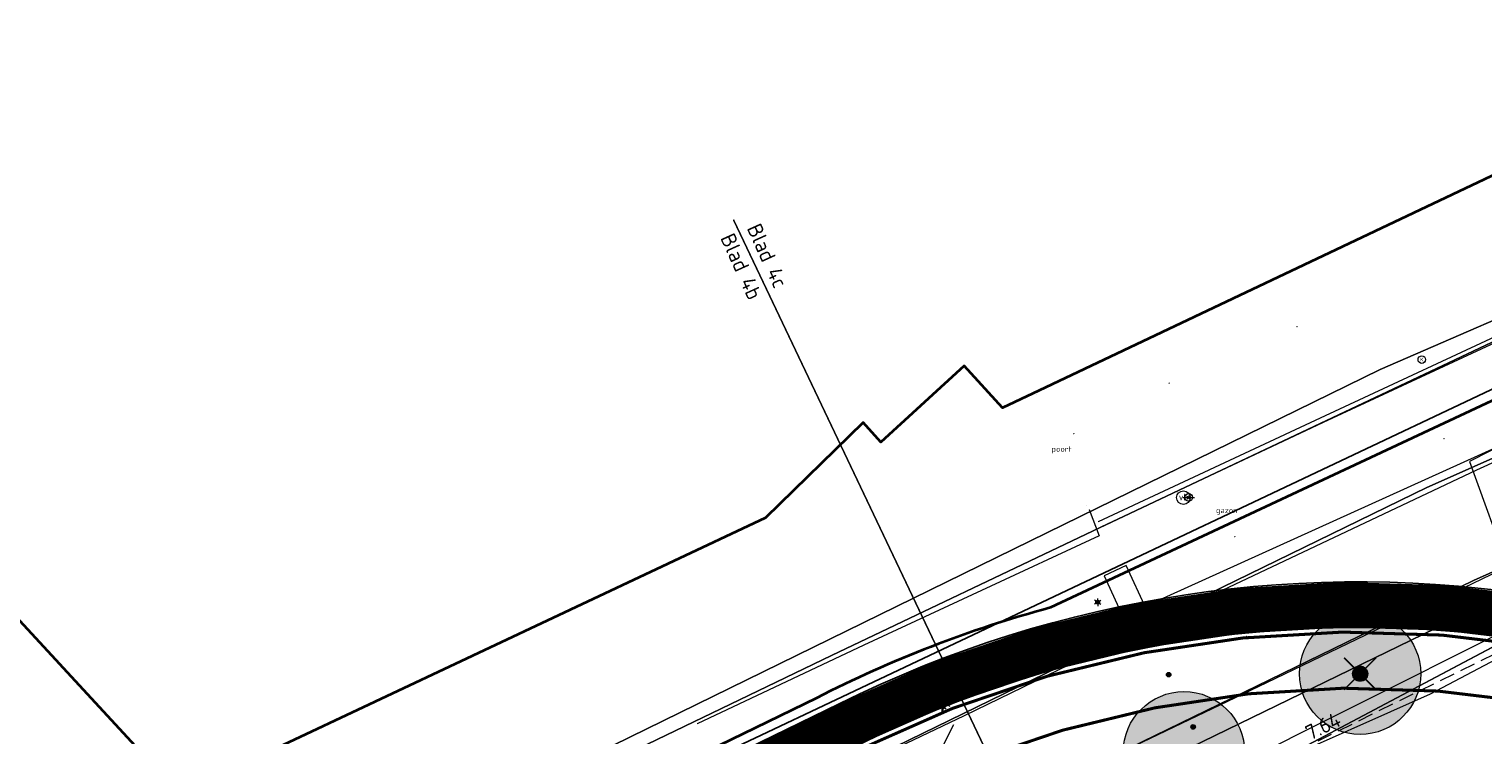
# Model space of a CAD drawing. Header units: metres. Extents: x 163628 to 167855, y 402678 to 405435.
# Tile 97 of 256: x 164399 to 164447, y 403420 to 403444. Entities that reach past the tile are written whole.
import ezdxf
from ezdxf.enums import TextEntityAlignment as Align

# ---------------------------------------------------------------- set-up
doc = ezdxf.new("R2010")
doc.units = ezdxf.units.M
doc.linetypes.add('DASHED2', pattern=[0.375, 0.25, -0.125])
doc.linetypes.add('X-CA190022.004-UO-TXT_Tekst 1op200$0$AL-TEKENBLADGRENS', pattern=[11.5, 2.5, -1.5, 1, -1.5, 1, -1.5, 2.5])
doc.layers.get('0').update_dxf_attribs({"lineweight": 25})
for name, color, linetype, lineweight in [('B-WE-KW-KUNSTWERK_DUIKER-G', 252, 'Continuous', 18), ('X-CA190022.004-UO-BGT_Ondergrond$0$GE_201_SHDHek_Lijn_GEM', 253, 'X-CA190022.004-UO-BGT_Ondergrond$0$Hekwerk', 9), ('X-CA190022.004-UO-BGT_Ondergrond$0$GE_244_Taludlijn_Lijn_GEM', 253, 'Continuous', 9), ('X-CA190022.004-UO-BGT_Ondergrond$0$GE_316_WGDFietspad_Vlak_GEM', 253, 'Continuous', 9), ('X-CA190022.004-UO-BGT_Ondergrond$0$GE_367_OWGBerm_groenvoorziening_grasenk_GEM', 253, 'Continuous', 9), ('X-CA190022.004-UO-BGT_Ondergrond$0$GE_401_OTDErf_Vlak_GEM', 253, 'Continuous', 9), ('X-CA190022.004-UO-BGT_Ondergrond$0$GE_421_OTDHalfverhard_gravel_Vlak_GEM', 253, 'Continuous', 9), ('X-CA190022.004-UO-BGT_Ondergrond$0$GE_601_PNDgrondvlakpand_Vlak_MV_GEM', 34, 'Continuous', 35), ('X-CA190022.004-UO-BGT_Ondergrond$0$GE_814_BRDVerkeersbord_Punt_GEM', 253, 'Continuous', 9), ('X-CA190022.004-UO-BGT_Ondergrond$0$GE_861_PALLichtmast_Punt_GEM', 253, 'Continuous', 9), ('X-CA190022.004-UO-DTM inmeting$0$B-WE-AL-AANPIJLING-T18', 246, 'Continuous', 0), ('X-CA190022.004-UO-DTM inmeting$0$B-WE-GR-BOOM-S', 246, 'Continuous', 0), ('X-CA190022.004-UO-DTM inmeting$0$B-WE-GW-TALUD_TEEN-G', 246, 'Continuous', 0), ('X-CA190022.004-UO-DTM inmeting$0$B-WE-IE-MEUBILAIR_WEGMEUBILAIR-S', 246, 'Continuous', 0), ('X-CA190022.004-UO-DTM inmeting$0$B-WE-IE-TERREINAFSCHEIDING_KUNSTMATIG_RASTERHEKWERK-G', 246, 'X-CA190022.004-UO-DTM inmeting$0$IE-TERREINAFSCHEIDING-KUNSTMATIG-OPEN', 0), ('X-CA190022.004-UO-DTM inmeting$0$B-WE-OG-HOOGTEPUNT-S', 246, 'Continuous', 0), ('X-CA190022.004-UO-DTM inmeting$0$B-WE-RI-HWA_KOLK-S', 246, 'Continuous', 0), ('X-CA190022.004-UO-DTM inmeting$0$B-WE-VH-KANTOPSLUITING_ACHTERKANTBAND-G', 246, 'Continuous', 0), ('X-CA190022.004-UO-DTM inmeting$0$B-WE-VH-KANTOPSLUITING_VOORKANTBAND-G', 246, 'Continuous', 0), ('X-CA190022.004-UO-DTM inmeting$0$B-WE-VH-VERHARDING_ASFALT-G', 246, 'Continuous', 0), ('X-CA190022.004-UO-DTM inmeting$0$B-WE-VH-VERHARDING_BETON-G', 246, 'Continuous', 0), ('X-CA190022.004-UO-DWM_Snelfietsroute$0$N-WE-GW-BERM-G', 125, 'Continuous', 25), ('X-CA190022.004-UO-DWM_Snelfietsroute$0$N-WE-VH-KANTVERHARDING-G', 125, 'Continuous', 25), ('X-CA190022.004-UO-DWM_Snelfietsroute$0$N-WE-VW-MARKERING_LANGS_STREEP_DOORGETROKKEN_010-G', 125, 'Continuous', 25), ('X-CA190022.004-UO-GZM_Werkgrens_v0.1$0$N-WE-KG-GRENS_SYSTEEMGRENS-G', 7, 'X-CA190022.004-UO-GZM_Werkgrens_v0.1$0$KG-OG', 35), ('X-CA190022.004-UO-KAD_Percelen$0$B-WE-KG-GRENS_PERCEEL-GV', 150, 'Continuous', 9), ('X-CA190022.004-UO-TXT_Tekst 1op200$0$BLADEN', 7, 'Continuous', 25), ('X-CA190022.004-UO-TXT_Tekst 1op200$0$X-XX-AL-TEKENBLADGRENS-G', 7, 'X-CA190022.004-UO-TXT_Tekst 1op200$0$AL-TEKENBLADGRENS', 35), ('X-CA190022.004-UO-WHM_Riolering gemeente - drukleidingen_v0.1$0$Riool_onder_druk_asbestcement_leidingen_450_hgml', 214, 'X-CA190022.004-UO-WHM_Riolering gemeente - drukleidingen_v0.1$0$1-200 PERSLEIDING', 25), ('X-XX-AL-T25 DUIIKER BESTAAND', 252, 'Continuous', 25)]:
    doc.layers.add(name, color=color, linetype=linetype, lineweight=lineweight)
doc.layers.add('X-CA190022.004-UO-DTM inmeting$0$X-XX-AL-MEETPUNT-S', color=246, linetype='Continuous', lineweight=0, plot=False)
for name, color, linetype in [('X-CA190022.004-UO-DWM_Beplanting$0$B-WE-GR-BOOM-S AFKOMSTIG UIT DTM_v0.4', 252, 'Continuous'), ('X-CA190022.004-UO-DWM_Beplanting$0$N-GV-GR-GRAS-A-200', 7, 'Continuous'), ('X-CA190022.004-UO-DWM_Beplanting$0$V-WE-GR-BOOM-S', 1, 'Continuous')]:
    doc.layers.add(name, color=color, linetype=linetype)
for name, color, linetype, lineweight, transparency in [('X-CA190022.004-UO-KL_Wenstracé_v0.3$0$N-WE-KL-TRACE_WENSTRACE-G 1.5m', 24, 'Continuous', 35, 0.6), ('X-CA190022.004-UO-KLIC$0$B-OI-KL-DATA_KPN_0000546663_VECT_19O042616-G', 42, 'X-CA190022.004-UO-KLIC$0$1-200 TELEFONIE-KPN', 0, 0.25), ('X-CA190022.004-UO-KLIC$0$B-OI-KL-DATA_ZIGGO BV_0000546674_VECT_19O042616-G', 42, 'X-CA190022.004-UO-KLIC$0$1-200 ZIGGO', 0, 0.25), ('X-CA190022.004-UO-KLIC$0$B-OI-KL-WATER_BW_0000551269_VECT_19O042616-G', 42, 'X-CA190022.004-UO-KLIC$0$1-200 WATERLEIDING', 0, 0.25), ('X-CA190022.004-UO-KLIC$0$B-WE-KL-ET_LS-G', 42, 'X-CA190022.004-UO-KLIC$0$1-200 LAAGSPANNING', 0, 0.25), ('X-CA190022.004-UO-KLIC$0$B-WE-KL-ET_LS_HULPSTUK-S', 42, 'X-CA190022.004-UO-KLIC$0$1-200 LAAGSPANNING', 0, 0.25), ('X-CA190022.004-UO-KLIC$0$B-WE-KL-ET_LS_KABELBED-G', 42, 'X-CA190022.004-UO-KLIC$0$1-200 LAAGSPANNING', 0, 0.25)]:
    doc.layers.add(name, color=color, linetype=linetype, lineweight=lineweight, transparency=transparency)
doc.styles.add('NLCS-ISO-M200-T25', font='NLCS-ISO.ttf', dxfattribs={"height": 0.5})
doc.styles.add('X-CA190022.004-UO-BGT_Ondergrond$0$NLCS-ISO', font='NLCS-ISO.ttf')
doc.styles.add('X-CA190022.004-UO-DTM inmeting$0$ISOCPEUR 9 PT', font='isocpeur.ttf', dxfattribs={"height": 2.4402})
doc.styles.add('X-CA190022.004-UO-DTM inmeting$0$NLCS-ISO', font='isocpeur.ttf', dxfattribs={"height": 2.5})
doc.styles.add('X-CA190022.004-UO-KLIC$0$NLCS-ISO', font='NLCS-ISO.ttf')
doc.styles.add('X-CA190022.004-UO-TXT_Tekst 1op200$0$NLCS-ISO-M200-T25', font='NLCS-ISO.ttf', dxfattribs={"height": 0.5})
doc.styles.add('X-CA190022.004-UO-WHM_Riolering gemeente - drukleidingen_v0.1$0$NLCS-ISO', font='NLCS-ISO.ttf')
doc.linetypes.add('X-CA190022.004-UO-BGT_Ondergrond$0$Hekwerk', pattern='A,5,-1.5,[2,dgnlstyle-Veghel.shx,S=0.007937,R=0,X=0,Y=0],-1.5', length=8)
doc.linetypes.add('X-CA190022.004-UO-DTM inmeting$0$IE-TERREINAFSCHEIDING-KUNSTMATIG-OPEN', pattern='A,7,-1.5,[67,NLCS.SHX,S=0.75,R=0,X=0,Y=0],-1.5', length=10)
doc.linetypes.add('X-CA190022.004-UO-GZM_Werkgrens_v0.1$0$KG-OG', pattern='A,5.5,-1.5,[2,NLCS.SHX,S=0.5,R=0,X=0,Y=0],-1.5', length=8.5)
doc.linetypes.add('X-CA190022.004-UO-KLIC$0$1-200 LAAGSPANNING', pattern='A,1.5,-0.6,["LS",X-CA190022.004-UO-KLIC$0$NLCS-ISO,S=0.24,R=0,X=-0.45,Y=-0.12],-0.05', length=2.15)
doc.linetypes.add('X-CA190022.004-UO-KLIC$0$1-200 TELEFONIE-KPN', pattern='A,1.5,-0.6,["KPN",X-CA190022.004-UO-KLIC$0$NLCS-ISO,S=0.24,R=0,X=-0.5,Y=-0.12],-0.3', length=2.4)
doc.linetypes.add('X-CA190022.004-UO-KLIC$0$1-200 WATERLEIDING', pattern='A,1.5,-0.6,["WATER",X-CA190022.004-UO-KLIC$0$NLCS-ISO,S=0.24,R=0,X=-0.5,Y=-0.12],-0.65', length=2.75)
doc.linetypes.add('X-CA190022.004-UO-KLIC$0$1-200 ZIGGO', pattern='A,1.5,-0.6,["ZIGGO",X-CA190022.004-UO-KLIC$0$NLCS-ISO,S=0.24,R=0,X=-0.5,Y=-0.12],-0.5', length=2.6)
doc.linetypes.add('X-CA190022.004-UO-WHM_Riolering gemeente - drukleidingen_v0.1$0$1-200 PERSLEIDING', pattern='A,1.5,-0.6,["PERS",X-CA190022.004-UO-WHM_Riolering gemeente - drukleidingen_v0.1$0$NLCS-ISO,S=0.24,R=0,X=-0.5,Y=-0.12],-0.65', length=2.75)

# ---------------------------------------------------------------- blocks, each defined once
blk = doc.blocks.new('X-CA190022.004-UO-BGT_Ondergrond$0$SIE-WEG_PAAL_VERKEERSBORD-SO')
at = {"linetype": 'ByBlock', "lineweight": 18}
blk.add_circle((0, 0), 1.5, dxfattribs=at)
at = {"linetype": 'ByBlock', "lineweight": 18, "style": 'X-CA190022.004-UO-BGT_Ondergrond$0$NLCS-ISO'}
blk.add_text('vb', height=1.5, dxfattribs=at).set_placement((0, 0.13), align=Align.MIDDLE_CENTER)
blk = doc.blocks.new('X-CA190022.004-UO-BGT_Ondergrond$0$IMGEOVerkeersbord')
at = {"xscale": 5, "yscale": 5, "zscale": 5}
blk.add_blockref('X-CA190022.004-UO-BGT_Ondergrond$0$SIE-WEG_PAAL_VERKEERSBORD-SO', (0, 0), dxfattribs=at)
blk = doc.blocks.new('X-CA190022.004-UO-BGT_Ondergrond$0$N-SIE-WEG_LICHTMAST-SO')
h = blk.add_hatch(color=256)
h.paths.add_polyline_path([(1.16, 0.5, 0.658505), (-1.16, 0.5)])
h.paths.add_polyline_path([(-1.16, -0.5, 0.658505), (1.16, -0.5)])
at = {"flags": 128}
for points in [[(-2.19, 1.27), (-1.1, 0.63)], [(-1.16, 0.5), (1.16, 0.5)], [(0, 1.27), (0, 2.53)], [(1.1, 0.63), (2.19, 1.27)], [(-2.19, -1.27), (-1.1, -0.63)], [(-1.16, -0.5), (1.16, -0.5)], [(0, -1.27), (0, -2.53)], [(2.19, -1.27), (1.1, -0.63)]]:
    blk.add_lwpolyline(points, dxfattribs=at)
at = {"ltscale": 0.5}
blk.add_circle((0, 0), 1.27, dxfattribs=at)
at = {"style": 'X-CA190022.004-UO-BGT_Ondergrond$0$NLCS-ISO'}
blk.add_attdef('TYPE', text='', height=1.8, dxfattribs=at).set_placement((0, 2.53), align=Align.BOTTOM_CENTER)
blk = doc.blocks.new('X-CA190022.004-UO-BGT_Ondergrond$0$IMGEOLichtmastpaal')
at = {"xscale": 5, "yscale": 5, "zscale": 5}
blk.add_blockref('X-CA190022.004-UO-BGT_Ondergrond$0$N-SIE-WEG_LICHTMAST-SO', (0, 6.4), dxfattribs=at)
blk = doc.blocks.new('X-CA190022.004-UO-DTM inmeting$0$kolk 1.03')
at = {"layer": 'X-CA190022.004-UO-DTM inmeting$0$B-WE-RI-HWA_KOLK-S'}
blk.add_circle((0, 0), 0.25, dxfattribs=at)
at = {"layer": 'X-CA190022.004-UO-DTM inmeting$0$B-WE-RI-HWA_KOLK-S', "insert": (0, 0), "char_height": 0.244, "attachment_point": 5, "style": 'X-CA190022.004-UO-DTM inmeting$0$ISOCPEUR 9 PT'}
blk.add_mtext_dynamic_manual_height_columns('K', width=0.25229, gutter_width=12.201, heights=[0], dxfattribs=at)
blk = doc.blocks.new('X-CA190022.004-UO-DTM inmeting$0$punt')
at = {"color": 0, "lineweight": -2}
blk.add_line((0, 0), (0, 0), dxfattribs=at)
blk = doc.blocks.new('X-CA190022.004-UO-DTM inmeting$0$SOG-HOOGTEPUNT-SO')
for p, q in [((-0.5, 0), (0.5, 0)), ((0, 0.5), (0, -0.5))]:
    blk.add_line(p, q)
blk = doc.blocks.new('X-CA190022.004-UO-DTM inmeting$0$B-SIE-WEG_LICHTMAST-SO')
at = {"ltscale": 0.1}
for p, q in [((-0.33, 0.19), (-0.67, 0.39)), ((0, 0.39), (0, 0.77)), ((0.33, 0.19), (0.67, 0.39)), ((-0.33, -0.19), (-0.67, -0.39)), ((0, -0.39), (0, -0.77)), ((0.33, -0.19), (0.67, -0.39))]:
    blk.add_line(p, q, dxfattribs=at)
at = {"flags": 128}
for points in [[(-0.35, 0.15), (0.35, 0.15)], [(-0.35, -0.15), (0.35, -0.15)]]:
    blk.add_lwpolyline(points, dxfattribs=at)
at = {"ltscale": 0.1}
blk.add_circle((0, 0), 0.386, dxfattribs=at)
at = {"style": 'X-CA190022.004-UO-DTM inmeting$0$NLCS-ISO'}
blk.add_attdef('TYPE', text='', height=0.549, dxfattribs=at).set_placement((0, 0.77), align=Align.BOTTOM_CENTER)
blk = doc.blocks.new('X-CA190022.004-UO-DTM inmeting$0$SIE-WEG_PAAL_ALGEMEEN_TYPE_01')
h = blk.add_hatch(color=256)
edge = h.paths.add_edge_path()
edge.add_arc((0, 0), 0.188, 0, 360)
at = {"ltscale": 0.5}
blk.add_circle((0, 0), 0.188, dxfattribs=at)
blk = doc.blocks.new('X-CA190022.004-UO-DTM inmeting$0$SIE-WEG_VERKEERSBORD_PAAL')
blk.add_line((-0.3, 0), (0.3, 0))
for radius in [0.2, 0.0745]:
    blk.add_circle((0, 0), radius)
at = {"style": 'X-CA190022.004-UO-DTM inmeting$0$NLCS-ISO'}
blk.add_attdef('VERKEERSBORD', (0.2, 0.202), '', height=0.4, dxfattribs=at)
blk = doc.blocks.new('X-CA190022.004-UO-DTM inmeting$0$boom')
h = blk.add_hatch()
h.set_pattern_fill('ANSI31', color=256, scale=0.13)
h.paths.add_polyline_path([(-1, 0, 1), (1, 0, 1)])
blk.add_circle((0, 0), 1)
blk = doc.blocks.new('X-CA190022.004-UO-KLIC$0$SKL-WTB_HULP_MOF-SO')
at = {"linetype": 'ByBlock', "lineweight": 18}
h = blk.add_hatch(color=0, dxfattribs=at)
h.dxf.hatch_style = 1
h.paths.add_polyline_path([(-0.5625, 0, 1), (0.5625, 0, 1)])
at = {"color": 0, "linetype": 'ByBlock', "lineweight": 18}
blk.add_circle((0, 0), 0.5625, dxfattribs=at)
at = {"color": 0, "linetype": 'ByBlock', "lineweight": 18, "style": 'X-CA190022.004-UO-KLIC$0$NLCS-ISO', "flags": 1}
for tag, p in [('TYPE', (1.5, 0)), ('OMSCHRIJVING', (1.5, -3)), ('LABEL', (1.5, -1.5))]:
    blk.add_attdef(tag, p, '', height=1, dxfattribs=at)
blk = doc.blocks.new('X-CA190022.004-UO-DWM_Beplanting$0$SGR-BOOM_01-SO')
at = {"linetype": 'ByBlock', "lineweight": 18}
h = blk.add_hatch(color=0, dxfattribs=at)
h.dxf.hatch_style = 1
edge = h.paths.add_edge_path()
edge.add_arc((0, 0), 0.25, 0, 360)
at = {"color": 0, "linetype": 'ByBlock', "lineweight": 18}
for radius in [2, 0.25]:
    blk.add_circle((0, 0), radius, dxfattribs=at)
blk = doc.blocks.new('X-CA190022.004-UO-DWM_Beplanting$0$IMGEOBoom')
at = {"transparency": 33554457}
h = blk.add_hatch(color=256, dxfattribs=at)
h.dxf.hatch_style = 1
edge = h.paths.add_edge_path()
edge.add_arc((0, 0), 100, 0, 360)
edge = h.paths.add_edge_path(flags=17)
edge.add_arc((0, 0), 12.5, 0, 360)
h = blk.add_hatch()
h.set_pattern_fill('ANGLE', color=256)
h.set_pattern_definition([(0, (0, 0), (0, 6.985), [5.08, -1.905]), (90, (0, 0), (-6.985, 4e-16), [5.08, -1.905])])
edge = h.paths.add_edge_path(flags=17)
edge.add_arc((0, 0), 12.5, 0, 360)
at = {"layer": 'X-CA190022.004-UO-DWM_Beplanting$0$N-GV-GR-GRAS-A-200'}
h = blk.add_hatch(color=256, dxfattribs=at)
h.dxf.hatch_style = 1
edge = h.paths.add_edge_path(flags=17)
edge.add_arc((0, 0), 12.5, 0, 360)
at = {"xscale": 50, "yscale": 50, "zscale": 50}
blk.add_blockref('X-CA190022.004-UO-DWM_Beplanting$0$SGR-BOOM_01-SO', (0, 0), dxfattribs=at)
blk = doc.blocks.new('X-CA190022.004-UO-DWM_Beplanting$0$Te verwijderen boom')
at = {"ltscale": 0.1, "const_width": 0.05, "flags": 128}
for points in [[(-0.53, 0.53), (0.53, -0.53)], [(0.53, 0.53), (-0.53, -0.53)]]:
    blk.add_lwpolyline(points, dxfattribs=at)

msp = doc.modelspace()

# ---------------------------------------------------------------- linework, layer by layer
at = {"layer": 'B-WE-KW-KUNSTWERK_DUIKER-G', "linetype": 'DASHED2', "ltscale": 2, "flags": 128}
msp.add_lwpolyline([(164441.17, 403419.963), (164488.698, 403443.34)], dxfattribs=at)
at = {"layer": 'X-CA190022.004-UO-BGT_Ondergrond$0$GE_201_SHDHek_Lijn_GEM'}
for p, q in [((164434.433, 403427.217), (164425.803, 403423.104)), ((164425.803, 403423.104), (164407.616, 403414.349))]:
    msp.add_line(p, q, dxfattribs=at)
at = {"layer": 'X-CA190022.004-UO-BGT_Ondergrond$0$GE_244_Taludlijn_Lijn_GEM'}
msp.add_line((164453.447, 403426.482), (164418.343, 403407.883), dxfattribs=at)
at = {"layer": 'X-CA190022.004-UO-BGT_Ondergrond$0$GE_316_WGDFietspad_Vlak_GEM', "flags": 128}
for points in [[(164331.41, 403371.01), (164357.53, 403385.53), (164366.62, 403390.14), (164389.014, 403401.122), (164392.63, 403402.895), (164397.33, 403405.2), (164445.43, 403428.64), (164451.991, 403431.556), (164460.333, 403435.32), (164470.225, 403439.862)], [(164473.316, 403437.484), (164461.749, 403432.244), (164458.26, 403430.62), (164446.97, 403425.58)], [(164446.97, 403425.58), (164399.07, 403402.26), (164372.83, 403389.33), (164350.72, 403377.56), (164333.1, 403368.04)]]:
    msp.add_lwpolyline(points, dxfattribs=at)
at = {"layer": 'X-CA190022.004-UO-BGT_Ondergrond$0$GE_367_OWGBerm_groenvoorziening_grasenk_GEM', "flags": 128}
for points in [[(164130.346, 403241.79), (164158.219, 403255.139), (164171.084, 403263.999), (164179.494, 403270.177), (164194.84, 403282.196), (164211.087, 403295.268), (164231.111, 403310.634), (164235.52, 403313.512), (164245.67, 403321.126), (164272.398, 403339.903), (164288.143, 403349.736), (164298.889, 403356.556), (164334.793, 403377.305), (164364.293, 403392.58), (164387.358, 403404.682), (164390.724, 403406.448), (164393.105, 403407.697), (164407.616, 403414.349), (164425.803, 403423.104), (164434.433, 403427.217), (164453.635, 403436.286), (164460.737, 403439.749), (164463.143, 403440.873), (164465.039, 403441.76)], [(164470.225, 403439.862), (164460.333, 403435.32), (164451.991, 403431.556), (164445.43, 403428.64), (164397.33, 403405.2), (164392.63, 403402.895), (164389.014, 403401.122)], [(164136.762, 403226.328), (164137.681, 403227.058), (164154.717, 403240.595), (164179.581, 403260.655), (164183.17, 403263.55), (164218.15, 403291.31), (164235.99, 403304.79), (164243.405, 403310.219), (164247.56, 403313.26), (164252.819, 403316.997), (164260.03, 403322.12), (164268.56, 403327.98), (164276.38, 403333.21), (164299.08, 403347.85), (164321.95, 403361.65), (164333.1, 403368.04), (164350.72, 403377.56), (164372.83, 403389.33), (164399.07, 403402.26), (164446.97, 403425.58), (164458.26, 403430.62), (164461.749, 403432.244), (164473.316, 403437.484)], [(164453.447, 403426.482), (164418.343, 403407.883), (164405.774, 403401.616), (164393.255, 403395.423), (164379.112, 403388.334), (164366.676, 403382.161), (164338.225, 403366.811), (164327.291, 403360.547), (164306.875, 403348.529), (164295.285, 403341.33), (164281.893, 403332.496), (164265.634, 403321.347), (164239.848, 403303.124), (164224.258, 403291.345), (164208.266, 403279.037), (164194.822, 403268.535), (164179.256, 403255.889), (164165.951, 403244.025), (164160.088, 403238.658), (164155.081, 403234.074), (164150.561, 403230.11), (164146.709, 403226.642), (164139.364, 403219.716), (164136.597, 403223.292)]]:
    msp.add_lwpolyline(points, dxfattribs=at)
at = {"layer": 'X-CA190022.004-UO-BGT_Ondergrond$0$GE_401_OTDErf_Vlak_GEM', "flags": 128}
for points in [[(164434.276, 403477.925), (164461.218, 403445.485), (164460.688, 403445.214), (164463.143, 403440.873), (164460.737, 403439.749), (164453.635, 403436.286), (164434.433, 403427.217), (164425.803, 403423.104), (164407.616, 403414.349), (164393.105, 403407.697), (164390.724, 403406.448), (164387.358, 403404.682), (164364.293, 403392.58), (164334.793, 403377.305)], [(164421.761, 403466.361), (164425.432, 403469.756), (164446.112, 403447.391), (164445.298, 403446.627), (164448.239, 403443.423), (164447.966, 403439.106), (164432.441, 403431.742), (164431.438, 403431.266), (164430.171, 403432.657), (164427.425, 403430.135), (164426.84, 403430.78), (164423.621, 403427.638), (164404.299, 403418.545), (164388.486, 403435.659), (164421.761, 403466.361)]]:
    msp.add_lwpolyline(points, dxfattribs=at)
at = {"layer": 'X-CA190022.004-UO-BGT_Ondergrond$0$GE_421_OTDHalfverhard_gravel_Vlak_GEM', "flags": 128}
msp.add_lwpolyline([(164165.951, 403244.025), (164179.256, 403255.889), (164194.822, 403268.535), (164208.266, 403279.037), (164224.258, 403291.345), (164239.848, 403303.124), (164265.634, 403321.347), (164281.893, 403332.496), (164295.285, 403341.33), (164306.875, 403348.529), (164327.291, 403360.547), (164338.225, 403366.811), (164366.676, 403382.161), (164379.112, 403388.334), (164393.255, 403395.423), (164405.774, 403401.616), (164418.343, 403407.883), (164453.447, 403426.482), (164456.675, 403428.038), (164465.477, 403431.918), (164467.948, 403432.656), (164471.335, 403432.326), (164477.915, 403429.509), (164481.182, 403421.899)], dxfattribs=at)
at = {"layer": 'X-CA190022.004-UO-BGT_Ondergrond$0$GE_601_PNDgrondvlakpand_Vlak_MV_GEM', "flags": 128}
msp.add_lwpolyline([(164421.761, 403466.361), (164425.432, 403469.756), (164446.112, 403447.391), (164445.298, 403446.627), (164448.239, 403443.423), (164447.966, 403439.106), (164432.441, 403431.742), (164431.438, 403431.266), (164430.171, 403432.657), (164427.425, 403430.135), (164426.84, 403430.78), (164423.621, 403427.638), (164404.299, 403418.545), (164388.486, 403435.659), (164421.761, 403466.361)], dxfattribs=at)
at = {"layer": 'X-CA190022.004-UO-DTM inmeting$0$B-WE-GW-TALUD_TEEN-G'}
msp.add_polyline3d([(164425.307, 403412.907, 8.948), (164434.167, 403417.04, 8.957), (164440.216, 403419.468, 9.135), (164445.549, 403421.84, 9.116), (164451.28, 403424.863, 9.245), (164457.663, 403428.003, 9.326), (164463.452, 403430.894, 9.362), (164466.957, 403432.649, 9.53), (164473.979, 403433.682, 9.853)], dxfattribs=at)
at = {"layer": 'X-CA190022.004-UO-DTM inmeting$0$B-WE-IE-TERREINAFSCHEIDING_KUNSTMATIG_RASTERHEKWERK-G'}
for p, q in [((164434.292, 403427.917, 9.291), (164434.622, 403427.048, 9.221)), ((164434.622, 403427.048, 9.221), (164426.863, 403423.449, 9.099)), ((164426.863, 403423.449, 9.099), (164421.365, 403420.849, 9.134))]:
    msp.add_line(p, q, dxfattribs=at)
at = {"layer": 'X-CA190022.004-UO-DTM inmeting$0$B-WE-VH-KANTOPSLUITING_ACHTERKANTBAND-G'}
msp.add_polyline3d([(164456.103, 403437.357, 9.246), (164448.899, 403433.987, 9.196), (164442.015, 403430.787, 9.197), (164434.682, 403427.331, 9.232)], dxfattribs=at)
at = {"layer": 'X-CA190022.004-UO-DTM inmeting$0$B-WE-VH-KANTOPSLUITING_VOORKANTBAND-G'}
msp.add_polyline3d([(164456.009, 403437.496, 9.262), (164448.805, 403434.14, 9.177), (164441.913, 403430.927, 9.185), (164434.588, 403427.506, 9.246)], dxfattribs=at)
at = {"layer": 'X-CA190022.004-UO-DTM inmeting$0$B-WE-VH-VERHARDING_ASFALT-G'}
for points in [[(164454.691, 403432.691, 9.203), (164447.063, 403429.209, 9.078), (164438.685, 403425.252, 8.924), (164430.171, 403421.119, 8.866), (164422.803, 403417.603, 8.858)], [(164456.149, 403429.705, 9.172), (164448.433, 403426.193, 9.026), (164440.139, 403422.2, 8.875), (164431.459, 403418.053, 8.812), (164424.3, 403414.59, 8.806)]]:
    msp.add_polyline3d(points, dxfattribs=at)
at = {"layer": 'X-CA190022.004-UO-DTM inmeting$0$B-WE-VH-VERHARDING_BETON-G'}
msp.add_polyline3d([(164436.188, 403424.622, 8.971), (164435.517, 403426.066, 9.089), (164434.785, 403425.736, 9.092), (164435.463, 403424.271, 8.959)], close=True, dxfattribs=at)
at = {"layer": 'X-CA190022.004-UO-DWM_Snelfietsroute$0$N-WE-GW-BERM-G', "flags": 128}
for points in [[(164426.052, 403421.511, -0.157573), (164449.47, 403425.013, 0.154381), (164468.277, 403427.706), (164479.033, 403432.883)], [(164198.488, 403282.627, -0.00975), (164201.6, 403285.197), (164214.782, 403295.659), (164232.707, 403309.203), (164240.156, 403314.657), (164244.343, 403317.721), (164249.633, 403321.48), (164256.88, 403326.629), (164265.474, 403332.533), (164273.361, 403337.807), (164296.168, 403352.517), (164319.162, 403366.391), (164330.425, 403372.846), (164348.121, 403382.407), (164370.322, 403394.225), (164396.651, 403407.199), (164426.052, 403421.511)]]:
    msp.add_lwpolyline(points, format="xyb", dxfattribs=at)
at = {"layer": 'X-CA190022.004-UO-DWM_Snelfietsroute$0$N-WE-VH-KANTVERHARDING-G', "flags": 128}
msp.add_lwpolyline([(164426.621, 403420.122, -0.15819), (164449.225, 403423.533, 0.154381), (164468.928, 403426.354), (164478.819, 403431.115)], format="xyb", dxfattribs=at)
at = {"layer": 'X-CA190022.004-UO-DWM_Snelfietsroute$0$N-WE-VW-MARKERING_LANGS_STREEP_DOORGETROKKEN_010-G', "const_width": 0.1, "flags": 128}
for points in [[(164426.786, 403420.033, -0.157573), (164449.201, 403423.385, 0.154381), (164468.993, 403426.219), (164479.803, 403431.422)], [(164427.497, 403418.322), (164427.609, 403418.376, -0.157573), (164448.898, 403421.56, 0.154381), (164469.795, 403424.552), (164481.84, 403430.349)]]:
    msp.add_lwpolyline(points, format="xyb", dxfattribs=at)
at = {"layer": 'X-CA190022.004-UO-GZM_Werkgrens_v0.1$0$N-WE-KG-GRENS_SYSTEEMGRENS-G', "ltscale": 0.2, "flags": 128}
msp.add_lwpolyline([(164202.447, 403276.261, -0.007014), (164204.684, 403278.194), (164207.732, 403280.631), (164216.351, 403287.471), (164219.004, 403289.434), (164219.375, 403289.729), (164237.184, 403303.185), (164244.587, 403308.605), (164248.73, 403311.638), (164253.977, 403315.367), (164261.175, 403320.48), (164269.682, 403326.324), (164277.478, 403331.538), (164300.139, 403346.153), (164322.964, 403359.926), (164334.073, 403366.292), (164351.665, 403375.797), (164373.742, 403387.55), (164399.95, 403400.464), (164429.28, 403414.743), (164430.124, 403415.141), (164430.948, 403415.506), (164431.777, 403415.846), (164432.615, 403416.161), (164433.462, 403416.453), (164434.316, 403416.72), (164435.176, 403416.962), (164436.043, 403417.179), (164436.306, 403417.259, -0.099821), (164451.982, 403417.179, 0.131087), (164471.53, 403420.948), (164482.533, 403426.243), (164490.693, 403418.8), (164492.586, 403419.707), (164495.404, 403416.53, -0.0101), (164498.074, 403413.536), (164499.385, 403412.005), (164502.276, 403408.653), (164509.274, 403412.948), (164511.768, 403416.461), (164509.186, 403420.201, -0.175036), (164509.321, 403422.135, -0.180129), (164510.517, 403423.431), (164518.825, 403427.315), (164545.03, 403439.927), (164571.695, 403452.754), (164577.955, 403456.064), (164591.472, 403464.142), (164595.446, 403466.159), (164599.431, 403468.182), (164600.854, 403468.863), (164605.94, 403471.242), (164622.016, 403477.758), (164627.273, 403479.889), (164631.947, 403481.905), (164633.267, 403482.539, 0.084778), (164642.609, 403485.38), (164759.332, 403541.386), (164770.974, 403544.815), (164773.272, 403545.397), (164787.887, 403542.29), (164789.899, 403542.38), (164793.252, 403543.048), (164800.24, 403546.814), (164803.671, 403549.366), (164804.774, 403550.36), (164806.983, 403547.387), (164807.907, 403546.199), (164811.87, 403549.281), (164810.953, 403550.46), (164809.512, 403552.406), (164808.343, 403553.575), (164810.024, 403555.089), (164807.827, 403558.012), (164809.834, 403559.516, 0.087199), (164816.707, 403566.833, -0.136189), (164825.151, 403574.239), (164897.952, 403609.34), (164931.093, 403625.32), (165054.784, 403684.96), (165123.155, 403717.926), (165148.566, 403730.033), (165175.654, 403740.478), (165188.146, 403744.824), (165187.632, 403748.092), (165185.258, 403754.932), (165180.038, 403753.689, 0.027846), (165177.051, 403752.466), (165119.698, 403725.141), (165051.309, 403692.167), (164927.618, 403632.527), (164894.477, 403616.547), (164821.676, 403581.445, 0.136189), (164810.016, 403571.218, -0.087199), (164805.039, 403565.919), (164803.02, 403564.408), (164799.415, 403569.204), (164798.615, 403568.604), (164797.815, 403568.006), (164797.216, 403568.806), (164793.371, 403565.926), (164793.97, 403565.126), (164792.376, 403563.932), (164795.885, 403559.064, -0.201548), (164780.097, 403554.057, 0.075656), (164771.169, 403553.982, -0.009755), (164764.075, 403552.536), (164754.286, 403547.799), (164747.474, 403544.606), (164708.34, 403525.583), (164686.218, 403515.365), (164675.148, 403509.865), (164663.524, 403504.258), (164644.327, 403495.071), (164639.493, 403492.723), (164638.201, 403492.127, -0.201818), (164621.846, 403491.8, 0.209498), (164598.58, 403490.973), (164556.157, 403470.566), (164536.299, 403461.008), (164516.318, 403451.408), (164508.232, 403447.512), (164500.187, 403443.642), (164497.203, 403443.008), (164495.09, 403442.274, 0.130794), (164492.913, 403444.811), (164488.435, 403447.885), (164494.899, 403449.835), (164490.315, 403452.233), (164484.484, 403450.597, -0.076427), (164479.748, 403454.723), (164478.799, 403455.857), (164474.918, 403452.962), (164457.343, 403473.566), (164451.257, 403468.374), (164465.519, 403451.653, -0.484297), (164464.817, 403448.113), (164461.416, 403446.394), (164463.893, 403441.77), (164464.916, 403439.614), (164433.017, 403424.683, 0.05166), (164425.3, 403421.703), (164396.431, 403407.648), (164370.094, 403394.67), (164347.884, 403382.848), (164330.182, 403373.283), (164318.908, 403366.822), (164295.903, 403352.941), (164273.086, 403338.225), (164265.193, 403332.947), (164256.594, 403327.039), (164249.344, 403321.888), (164244.05, 403318.127), (164239.86, 403315.06), (164232.409, 403309.604), (164214.476, 403296.054), (164201.289, 403285.589, 0.012131), (164197.414, 403282.357)], format="xyb", close=True, dxfattribs=at)
at = {"layer": 'X-CA190022.004-UO-KAD_Percelen$0$B-WE-KG-GRENS_PERCEEL-GV', "flags": 128}
msp.add_lwpolyline([(164414.532, 403468.035), (164392.43, 403447.617), (164373.258, 403429.906), (164388.35, 403413.494), (164393.545, 403407.844), (164395.494, 403408.832), (164443.895, 403432.527), (164450.635, 403435.456), (164461.223, 403440.276), (164464.658, 403441.585), (164430.171, 403482.483)], close=True, dxfattribs=at)
for points in [[(164347.324, 403375.205), (164360.621, 403382.207), (164387.566, 403395.736), (164459.04, 403430.474), (164469.708, 403435.65), (164464.658, 403441.585), (164461.223, 403440.276), (164450.635, 403435.456), (164443.895, 403432.527), (164395.494, 403408.832), (164393.545, 403407.844), (164337.189, 403378.787)], [(164343.747, 403354.336), (164363.145, 403364.918), (164374.895, 403370.972), (164408.841, 403387.712), (164466.349, 403415.367), (164460.276, 403427.915), (164459.04, 403430.474), (164387.566, 403395.736), (164360.621, 403382.207), (164347.324, 403375.205)]]:
    msp.add_lwpolyline(points, dxfattribs=at)
at = {"layer": 'X-CA190022.004-UO-KL_Wenstracé_v0.3$0$N-WE-KL-TRACE_WENSTRACE-G 1.5m', "lineweight": 18, "ltscale": 0.2, "const_width": 1.5}
msp.add_lwpolyline([(164198.985, 403282.025, -0.007378), (164201.4, 403284.039, -0.059508), (164393.732, 403404.994, 0.004627), (164426.386, 403420.839, -0.157573), (164449.348, 403424.273, 0.154381), (164468.603, 403427.03), (164478.772, 403431.925)], format="xyb", dxfattribs=at)
at = {"layer": 'X-CA190022.004-UO-KLIC$0$B-OI-KL-DATA_KPN_0000546663_VECT_19O042616-G', "flags": 128}
msp.add_lwpolyline([(164473.167, 403441.833), (164471.167, 403441.833), (164469.167, 403440.833), (164446.833, 403429.5), (164448.167, 403425.833), (164448.833, 403425.5), (164472.167, 403435.833), (164475.167, 403436.833), (164476.5, 403436.833)], dxfattribs=at)
at = {"layer": 'X-CA190022.004-UO-KLIC$0$B-OI-KL-DATA_ZIGGO BV_0000546674_VECT_19O042616-G', "flags": 128}
msp.add_lwpolyline([(164461.833, 403445.5), (164464.833, 403439.167), (164459.167, 403436.167), (164460.833, 403430.5), (164460.5, 403430.167), (164459.167, 403428.5), (164449.167, 403424.5), (164441.833, 403420.833), (164380.833, 403390.167), (164379.5, 403389.833), (164373.167, 403388.833), (164350.167, 403377.167), (164341.167, 403372.167), (164297.833, 403346.833), (164253.5, 403317.5), (164233.167, 403302.5), (164206.167, 403281.5), (164177.167, 403258.5), (164172.833, 403255.5), (164159.167, 403246.5), (164155.833, 403244.833), (164139.167, 403236.833)], dxfattribs=at)
at = {"layer": 'X-CA190022.004-UO-KLIC$0$B-OI-KL-WATER_BW_0000551269_VECT_19O042616-G', "flags": 128}
msp.add_lwpolyline([(164429.167, 403419.5), (164429.833, 403420.833)], dxfattribs=at)
at = {"layer": 'X-CA190022.004-UO-KLIC$0$B-WE-KL-ET_LS-G'}
for points in [[(164396.688, 403405.825), (164429.357, 403421.624), (164431.182, 403422.478), (164431.373, 403422.567), (164463.117, 403436.937), (164464.246, 403437.432), (164471.848, 403440.734)], [(164429.357, 403421.624), (164429.346, 403421.443)]]:
    msp.add_lwpolyline(points, dxfattribs=at)
at = {"layer": 'X-CA190022.004-UO-KLIC$0$B-WE-KL-ET_LS_KABELBED-G'}
msp.add_lwpolyline([(164396.688, 403405.825), (164429.357, 403421.624), (164431.182, 403422.478), (164431.373, 403422.567), (164463.117, 403436.937), (164464.246, 403437.432), (164471.848, 403440.734)], dxfattribs=at)
at = {"layer": 'X-CA190022.004-UO-TXT_Tekst 1op200$0$X-XX-AL-TEKENBLADGRENS-G', "const_width": 0.05, "flags": 128}
msp.add_lwpolyline([(164422.565, 403437.471), (164438.62, 403403.728)], dxfattribs=at)
at = {"layer": 'X-CA190022.004-UO-WHM_Riolering gemeente - drukleidingen_v0.1$0$Riool_onder_druk_asbestcement_leidingen_450_hgml', "flags": 128}
msp.add_lwpolyline([(164041.696, 403048.992), (164057.888, 403035.424), (164070.8, 403024.32), (164076.496, 403019.328), (164079.76, 403016.48), (164082.848, 403012.704), (164084.864, 403008.736), (164086.912, 403005.44), (164088.24, 403003.712), (164089.904, 403003.232), (164092.128, 403003.424), (164116.608, 403031.04), (164116.752, 403031.168), (164117.68, 403031.648), (164118.544, 403031.776), (164122.064, 403033.44), (164124.032, 403035.04), (164124.784, 403035.936), (164125.312, 403037.056), (164126.064, 403038.368), (164134.208, 403045.856), (164137.376, 403046.4), (164138.528, 403047.648), (164139.696, 403049.28), (164141.136, 403053.856), (164140.736, 403063.616), (164140.112, 403073.6), (164139.392, 403087.488), (164139.776, 403097.952), (164140.624, 403111.296), (164141.568, 403118.976), (164143.136, 403130.272), (164144.672, 403139.872), (164150.432, 403160.832), (164151.712, 403164.672), (164156.464, 403179.872), (164160.544, 403191.712), (164166.16, 403202.752), (164175.232, 403217.632), (164180.096, 403224.64), (164187.872, 403234.592), (164197.312, 403245.472), (164203.024, 403251.424), (164211.424, 403259.328), (164220.304, 403266.816), (164227.968, 403272.832), (164232.576, 403276.224), (164236.656, 403279.04), (164241.104, 403282.144), (164246.656, 403285.536), (164249.632, 403287.488), (164256.256, 403291.168), (164259.76, 403293.184), (164260.144, 403297.088), (164246.416, 403316.8), (164247.408, 403319.968), (164248.192, 403320.736), (164272.64, 403337.44), (164290.144, 403348.416), (164313.152, 403362.88), (164354.304, 403385.824), (164384.944, 403401.824), (164413.664, 403415.84), (164451.424, 403433.696), (164460.096, 403437.92), (164471.904, 403442.784), (164480.64, 403446.112), (164489.584, 403449.632), (164495.968, 403452.448), (164501.664, 403455.424), (164505.312, 403457.312)], dxfattribs=at)

# ---------------------------------------------------------------- block references
at = {"layer": 'X-CA190022.004-UO-BGT_Ondergrond$0$GE_814_BRDVerkeersbord_Punt_GEM', "xscale": 0.03, "yscale": 0.03, "zscale": 0.02}
msp.add_blockref('X-CA190022.004-UO-BGT_Ondergrond$0$IMGEOVerkeersbord', (164437.406, 403428.308), dxfattribs=at)
at = {"layer": 'X-CA190022.004-UO-BGT_Ondergrond$0$GE_861_PALLichtmast_Punt_GEM', "xscale": 0.025, "yscale": 0.025, "zscale": 0.025}
msp.add_blockref('X-CA190022.004-UO-BGT_Ondergrond$0$IMGEOLichtmastpaal', (164429.434, 403421.419), dxfattribs=at)
at = {"layer": 'X-CA190022.004-UO-DTM inmeting$0$B-WE-GR-BOOM-S', "linetype": 'ByBlock', "lineweight": -2, "xscale": 0.25, "yscale": 0.25, "zscale": 0.25}
msp.add_blockref('X-CA190022.004-UO-DTM inmeting$0$boom', (164443.23, 403422.504, 9.066), dxfattribs=at)
at = {"layer": 'X-CA190022.004-UO-DTM inmeting$0$B-WE-IE-MEUBILAIR_WEGMEUBILAIR-S', "linetype": 'ByBlock', "lineweight": -2}
for name, p, xscale, yscale, zscale in [('X-CA190022.004-UO-DTM inmeting$0$SIE-WEG_VERKEERSBORD_PAAL', (164437.577, 403428.316, 9.183), 0.6250000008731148, 0.6250000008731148, 0.6250000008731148), ('X-CA190022.004-UO-DTM inmeting$0$B-SIE-WEG_LICHTMAST-SO', (164434.576, 403424.861, 8.931), 0.1620167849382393, 0.1620167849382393, 0.1620167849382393), ('X-CA190022.004-UO-DTM inmeting$0$B-SIE-WEG_LICHTMAST-SO', (164429.474, 403421.411, 8.948), 0.1620167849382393, 0.1620167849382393, 0.1620167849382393)]:
    msp.add_blockref(name, p, dxfattribs=dict(at, xscale=xscale, yscale=yscale, zscale=zscale))
at = {"layer": 'X-CA190022.004-UO-DTM inmeting$0$B-WE-IE-MEUBILAIR_WEGMEUBILAIR-S', "color": 0, "linetype": 'ByBlock', "lineweight": -2, "xscale": 0.3999999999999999, "yscale": 0.3999999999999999, "zscale": 0.3999999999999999}
for p in [(164436.063, 403424.148, 8.911), (164436.916, 403422.472, 8.883), (164437.723, 403420.75, 8.895)]:
    msp.add_blockref('X-CA190022.004-UO-DTM inmeting$0$SIE-WEG_PAAL_ALGEMEEN_TYPE_01', p, dxfattribs=at)
at = {"layer": 'X-CA190022.004-UO-DTM inmeting$0$B-WE-OG-HOOGTEPUNT-S', "linetype": 'ByBlock', "lineweight": -2, "xscale": 0.01, "yscale": 0.01, "zscale": 0.01}
for p in [(164441.145, 403433.944, 9.287), (164436.931, 403432.083, 9.308), (164433.785, 403430.417, 9.326), (164445.992, 403430.256, 9.083), (164439.097, 403427.031, 9.029), (164439.488, 403423.739, 8.917), (164430.975, 403423.157, 9.008), (164426.716, 403421.27, 9.034)]:
    msp.add_blockref('X-CA190022.004-UO-DTM inmeting$0$SOG-HOOGTEPUNT-SO', p, dxfattribs=at)
at = {"layer": 'X-CA190022.004-UO-DTM inmeting$0$B-WE-RI-HWA_KOLK-S', "linetype": 'ByBlock', "lineweight": -2, "xscale": 0.5, "yscale": 0.5, "zscale": 0.5}
msp.add_blockref('X-CA190022.004-UO-DTM inmeting$0$kolk 1.03', (164445.265, 403432.858, 9.161), dxfattribs=at)
at = {"layer": 'X-CA190022.004-UO-DTM inmeting$0$X-XX-AL-MEETPUNT-S', "linetype": 'ByBlock', "lineweight": -2}
for p in [(164432.565, 403431.716, 9.308), (164441.913, 403430.927, 9.185), (164442.015, 403430.787, 9.197), (164447.063, 403429.209, 9.078), (164434.199, 403428.053, 9.324), (164434.292, 403427.917, 9.291), (164434.588, 403427.506, 9.246), (164438.834, 403427.862, 9.096), (164434.622, 403427.048, 9.221), (164434.682, 403427.331, 9.232), (164435.517, 403426.066, 9.089), (164434.785, 403425.736, 9.092), (164438.685, 403425.252, 8.924), (164436.188, 403424.622, 8.971), (164435.463, 403424.271, 8.959), (164426.863, 403423.449, 9.099), (164440.139, 403422.2, 8.875), (164445.549, 403421.84, 9.116), (164421.365, 403420.849, 9.134), (164430.171, 403421.119, 8.866)]:
    msp.add_blockref('X-CA190022.004-UO-DTM inmeting$0$punt', p, dxfattribs=at)
at = {"layer": 'X-CA190022.004-UO-DWM_Beplanting$0$B-WE-GR-BOOM-S AFKOMSTIG UIT DTM_v0.4', "linetype": 'ByBlock', "lineweight": -2, "xscale": 0.02, "yscale": 0.02, "zscale": 0.02}
for p in [(164443.23, 403422.504, 9.066), (164437.422, 403419.916, 9.043)]:
    msp.add_blockref('X-CA190022.004-UO-DWM_Beplanting$0$IMGEOBoom', p, dxfattribs=at)
at = {"layer": 'X-CA190022.004-UO-DWM_Beplanting$0$V-WE-GR-BOOM-S'}
msp.add_blockref('X-CA190022.004-UO-DWM_Beplanting$0$Te verwijderen boom', (164443.23, 403422.504, 9.066), dxfattribs=at)
at = {"layer": 'X-CA190022.004-UO-KLIC$0$B-WE-KL-ET_LS_HULPSTUK-S', "xscale": 0.04, "yscale": 0.04, "zscale": 0.2}
msp.add_blockref('X-CA190022.004-UO-KLIC$0$SKL-WTB_HULP_MOF-SO', (164429.357, 403421.624), dxfattribs=at)

# ---------------------------------------------------------------- texts
at = {"layer": 'X-CA190022.004-UO-DTM inmeting$0$B-WE-AL-AANPIJLING-T18', "linetype": 'ByBlock', "char_height": 0.18, "attachment_point": 5, "style": 'X-CA190022.004-UO-DTM inmeting$0$NLCS-ISO'}
for s, insert in [('poort', (164433.382, 403429.884, 9.316)), ('gazon', (164438.834, 403427.862, 9.096))]:
    msp.add_mtext(s, dxfattribs=dict(at, insert=insert))
at = {"layer": 'X-CA190022.004-UO-TXT_Tekst 1op200$0$BLADEN', "char_height": 0.5, "attachment_point": 4, "rotation": 294.3678, "style": 'X-CA190022.004-UO-TXT_Tekst 1op200$0$NLCS-ISO-M200-T25'}
for s, width, insert in [('Blad 4b', 2.36936, (164422.349, 403436.974)), ('Blad 4c', 2.34944, (164423.224, 403437.296))]:
    msp.add_mtext_dynamic_manual_height_columns(s, width=width, gutter_width=8.75, heights=[0], dxfattribs=dict(at, insert=insert))
at = {"layer": 'X-XX-AL-T25 DUIIKER BESTAAND', "insert": (164441.368, 403420.745), "char_height": 0.5, "attachment_point": 1, "rotation": 26.1288, "style": 'NLCS-ISO-M200-T25'}
msp.add_mtext_dynamic_manual_height_columns('7.64', width=3.88453, gutter_width=3.5, heights=[0], dxfattribs=at)

doc.saveas('drawing.dxf')
